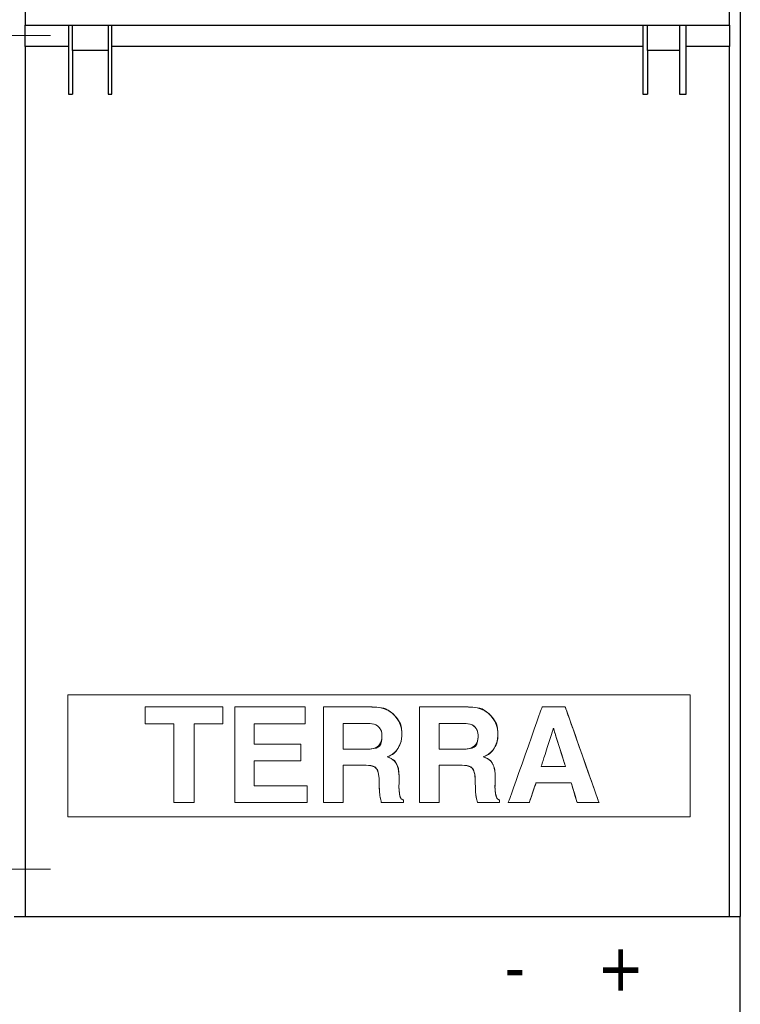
# Model space of a CAD drawing. Header units: millimetres. Extents: x 262469 to 275208, y -32539 to 9411.
# Tile 227 of 256: x 268323 to 268353, y -13816 to -13776. Entities that reach past the tile are written whole.
import ezdxf
from ezdxf.enums import TextEntityAlignment as Align

# ---------------------------------------------------------------- set-up
doc = ezdxf.new("R2010")
doc.units = ezdxf.units.MM
doc.header["$LTSCALE"] = 100
doc.layers.add('$ IE_TELETECHNIKA', color=5, linetype='Continuous', lineweight=30)
doc.styles.add('TAHOMA', font='tahoma.ttf', dxfattribs={"width": 0.85})

msp = doc.modelspace()

# ---------------------------------------------------------------- linework, layer by layer
at = {"layer": '$ IE_TELETECHNIKA', "color": 7, "linetype": 'Continuous'}
for p, q in [((268352.676, -13742.504), (268352.676, -13812.728)), ((268323.709, -13749.526), (268323.709, -13776.655)), ((268352.237, -13776.655), (268352.237, -13749.526)), ((268323.709, -13777.516), (268323.709, -13776.655)), ((268323.709, -13776.655), (268325.464, -13776.655)), ((268325.464, -13776.655), (268325.464, -13777.516)), ((268325.464, -13776.655), (268327.22, -13776.655)), ((268325.625, -13777.668), (268325.625, -13776.655)), ((268327.073, -13776.655), (268327.073, -13777.668)), ((268327.22, -13776.655), (268348.726, -13776.655)), ((268327.22, -13777.516), (268327.22, -13776.655)), ((268348.726, -13776.655), (268348.726, -13777.516)), ((268348.726, -13776.655), (268350.481, -13776.655)), ((268348.922, -13777.668), (268348.922, -13776.655)), ((268350.217, -13776.655), (268350.217, -13777.668)), ((268350.481, -13776.655), (268352.237, -13776.655)), ((268350.481, -13777.516), (268350.481, -13776.655)), ((268352.237, -13776.655), (268352.237, -13777.516)), ((268323.709, -13777.516), (268323.709, -13812.728)), ((268325.464, -13777.516), (268323.709, -13777.516)), ((268325.464, -13777.516), (268325.464, -13779.442)), ((268325.625, -13777.668), (268325.625, -13779.442)), ((268327.073, -13777.668), (268325.625, -13777.668)), ((268327.073, -13777.668), (268327.073, -13779.442)), ((268327.22, -13779.442), (268327.22, -13777.516)), ((268348.726, -13777.516), (268327.22, -13777.516)), ((268348.726, -13777.516), (268348.726, -13779.442)), ((268348.922, -13777.668), (268348.922, -13779.442)), ((268350.217, -13777.668), (268348.922, -13777.668)), ((268350.217, -13777.668), (268350.217, -13779.442)), ((268350.481, -13779.442), (268350.481, -13777.516)), ((268352.237, -13777.516), (268350.481, -13777.516)), ((268352.237, -13812.728), (268352.237, -13777.516)), ((268325.464, -13779.442), (268325.625, -13779.442)), ((268327.073, -13779.442), (268327.22, -13779.442)), ((268348.726, -13779.442), (268348.922, -13779.442)), ((268350.217, -13779.442), (268350.481, -13779.442)), ((268323.27, -13812.728), (268323.709, -13812.728)), ((268323.709, -13812.728), (268352.237, -13812.728)), ((268352.237, -13812.728), (268352.676, -13812.728)), ((268352.676, -13849.595), (268352.676, -13812.728))]:
    msp.add_line(p, q, dxfattribs=at)
at = {"layer": '$ IE_TELETECHNIKA', "color": 7, "linetype": 'Continuous', "lineweight": 0}
for p, q in [((268320.01, -13777.071), (268324.735, -13777.071)), ((268320.01, -13810.821), (268324.735, -13810.821))]:
    msp.add_line(p, q, dxfattribs=at)
msp.add_lwpolyline([(268325.443, -13803.753), (268325.443, -13808.703), (268350.643, -13808.703), (268350.643, -13803.753), (268325.443, -13803.753)], dxfattribs=at)
for points in [[(268329.739, -13808.121), (268329.739, -13808.112), (268329.739, -13808.086), (268329.739, -13808.043), (268329.739, -13807.985), (268329.739, -13807.912), (268329.739, -13807.827), (268329.739, -13807.731), (268329.739, -13807.624), (268329.739, -13807.382), (268329.739, -13807.113), (268329.739, -13806.825), (268329.739, -13806.528), (268329.739, -13806.231), (268329.739, -13805.943), (268329.739, -13805.674), (268329.739, -13805.433), (268329.739, -13805.326), (268329.739, -13805.229), (268329.739, -13805.144), (268329.739, -13805.072), (268329.739, -13805.014), (268329.739, -13804.971), (268329.739, -13804.944), (268329.739, -13804.935), (268329.726, -13804.935), (268329.69, -13804.935), (268329.632, -13804.935), (268329.558, -13804.935), (268329.47, -13804.935), (268329.372, -13804.935), (268329.158, -13804.935), (268328.945, -13804.935), (268328.847, -13804.935), (268328.759, -13804.935), (268328.684, -13804.935), (268328.627, -13804.935), (268328.59, -13804.935), (268328.577, -13804.935), (268328.577, -13804.927), (268328.577, -13804.906), (268328.577, -13804.872), (268328.577, -13804.828), (268328.577, -13804.719), (268328.577, -13804.593), (268328.577, -13804.468), (268328.577, -13804.358), (268328.577, -13804.315), (268328.577, -13804.281), (268328.577, -13804.259), (268328.577, -13804.251), (268328.586, -13804.251), (268328.612, -13804.251), (268328.655, -13804.251), (268328.712, -13804.251), (268328.783, -13804.251), (268328.867, -13804.251), (268328.962, -13804.251), (268329.068, -13804.251), (268329.306, -13804.251), (268329.571, -13804.251), (268329.855, -13804.251), (268330.149, -13804.251), (268330.442, -13804.251), (268330.726, -13804.251), (268330.991, -13804.251), (268331.229, -13804.251), (268331.335, -13804.251), (268331.43, -13804.251), (268331.514, -13804.251), (268331.585, -13804.251), (268331.643, -13804.251), (268331.685, -13804.251), (268331.711, -13804.251), (268331.72, -13804.251), (268331.72, -13804.259), (268331.72, -13804.281), (268331.72, -13804.315), (268331.72, -13804.358), (268331.72, -13804.468), (268331.72, -13804.593), (268331.72, -13804.719), (268331.72, -13804.828), (268331.72, -13804.872), (268331.72, -13804.906), (268331.72, -13804.927), (268331.72, -13804.935), (268331.707, -13804.935), (268331.67, -13804.935), (268331.612, -13804.935), (268331.538, -13804.935), (268331.449, -13804.935), (268331.351, -13804.935), (268331.136, -13804.935), (268330.922, -13804.935), (268330.823, -13804.935), (268330.735, -13804.935), (268330.66, -13804.935), (268330.602, -13804.935), (268330.565, -13804.935), (268330.552, -13804.935), (268330.552, -13804.944), (268330.552, -13804.971), (268330.552, -13805.014), (268330.552, -13805.072), (268330.552, -13805.144), (268330.552, -13805.229), (268330.552, -13805.326), (268330.552, -13805.433), (268330.552, -13805.674), (268330.552, -13805.943), (268330.552, -13806.231), (268330.552, -13806.528), (268330.552, -13806.825), (268330.552, -13807.113), (268330.552, -13807.382), (268330.552, -13807.624), (268330.552, -13807.731), (268330.552, -13807.827), (268330.552, -13807.912), (268330.552, -13807.985), (268330.552, -13808.043), (268330.552, -13808.086), (268330.552, -13808.112), (268330.552, -13808.121), (268330.543, -13808.121), (268330.517, -13808.121), (268330.477, -13808.121), (268330.425, -13808.121), (268330.295, -13808.121), (268330.146, -13808.121), (268329.997, -13808.121), (268329.866, -13808.121), (268329.814, -13808.121), (268329.774, -13808.121), (268329.749, -13808.121)], [(268329.739, -13808.121), (268329.739, -13808.112), (268329.739, -13808.086), (268329.739, -13808.043), (268329.739, -13807.985), (268329.739, -13807.912), (268329.739, -13807.827), (268329.739, -13807.731), (268329.739, -13807.624), (268329.739, -13807.382), (268329.739, -13807.113), (268329.739, -13806.825), (268329.739, -13806.528), (268329.739, -13806.231), (268329.739, -13805.943), (268329.739, -13805.674), (268329.739, -13805.433), (268329.739, -13805.326), (268329.739, -13805.229), (268329.739, -13805.144), (268329.739, -13805.072), (268329.739, -13805.014), (268329.739, -13804.971), (268329.739, -13804.944), (268329.739, -13804.935), (268329.735, -13804.935), (268329.724, -13804.935), (268329.703, -13804.935), (268329.669, -13804.935), (268329.617, -13804.935), (268329.545, -13804.935), (268329.449, -13804.935), (268329.328, -13804.935), (268329.19, -13804.935), (268328.904, -13804.935), (268328.776, -13804.935), (268328.672, -13804.935), (268328.632, -13804.935), (268328.602, -13804.935), (268328.583, -13804.935), (268328.577, -13804.935), (268328.577, -13804.932), (268328.577, -13804.914), (268328.577, -13804.893), (268328.577, -13804.863), (268328.577, -13804.821), (268328.577, -13804.764), (268328.577, -13804.693), (268328.577, -13804.612), (268328.577, -13804.444), (268328.577, -13804.369), (268328.577, -13804.308), (268328.577, -13804.266), (268328.577, -13804.251), (268328.578, -13804.251), (268328.589, -13804.251), (268328.618, -13804.251), (268328.675, -13804.251), (268328.717, -13804.251), (268328.769, -13804.251), (268328.832, -13804.251), (268328.908, -13804.251), (268328.998, -13804.251), (268329.103, -13804.251), (268329.224, -13804.251), (268329.363, -13804.251), (268329.519, -13804.251), (268329.69, -13804.251), (268330.063, -13804.251), (268330.454, -13804.251), (268330.836, -13804.251), (268331.015, -13804.251), (268331.182, -13804.251), (268331.332, -13804.251), (268331.462, -13804.251), (268331.57, -13804.251), (268331.651, -13804.251), (268331.702, -13804.251), (268331.72, -13804.251), (268331.72, -13804.254), (268331.72, -13804.273), (268331.72, -13804.293), (268331.72, -13804.324), (268331.72, -13804.366), (268331.72, -13804.422), (268331.72, -13804.493), (268331.72, -13804.575), (268331.72, -13804.743), (268331.72, -13804.818), (268331.72, -13804.879), (268331.72, -13804.92), (268331.72, -13804.935), (268331.716, -13804.935), (268331.705, -13804.935), (268331.684, -13804.935), (268331.649, -13804.935), (268331.597, -13804.935), (268331.525, -13804.935), (268331.428, -13804.935), (268331.307, -13804.935), (268331.168, -13804.935), (268330.881, -13804.935), (268330.752, -13804.935), (268330.648, -13804.935), (268330.608, -13804.935), (268330.578, -13804.935), (268330.559, -13804.935), (268330.552, -13804.935), (268330.552, -13804.937), (268330.552, -13804.947), (268330.552, -13804.977), (268330.552, -13805.035), (268330.552, -13805.077), (268330.552, -13805.13), (268330.552, -13805.194), (268330.552, -13805.271), (268330.552, -13805.362), (268330.552, -13805.469), (268330.552, -13805.591), (268330.552, -13805.732), (268330.552, -13805.89), (268330.552, -13806.063), (268330.552, -13806.441), (268330.552, -13806.838), (268330.552, -13807.225), (268330.552, -13807.407), (268330.552, -13807.575), (268330.552, -13807.728), (268330.552, -13807.86), (268330.552, -13807.969), (268330.552, -13808.051), (268330.552, -13808.103), (268330.552, -13808.121), (268330.549, -13808.121), (268330.527, -13808.121), (268330.503, -13808.121), (268330.467, -13808.121), (268330.416, -13808.121), (268330.349, -13808.121), (268330.265, -13808.121), (268330.168, -13808.121), (268329.968, -13808.121), (268329.879, -13808.121), (268329.806, -13808.121), (268329.757, -13808.121)], [(268332.199, -13808.121), (268332.199, -13808.115), (268332.199, -13808.097), (268332.199, -13808.067), (268332.199, -13808.026), (268332.199, -13807.974), (268332.199, -13807.913), (268332.199, -13807.764), (268332.199, -13807.583), (268332.199, -13807.375), (268332.199, -13807.145), (268332.199, -13806.897), (268332.199, -13806.368), (268332.199, -13805.826), (268332.199, -13805.562), (268332.199, -13805.309), (268332.199, -13805.072), (268332.199, -13804.856), (268332.199, -13804.666), (268332.199, -13804.505), (268332.199, -13804.438), (268332.199, -13804.38), (268332.199, -13804.332), (268332.199, -13804.295), (268332.199, -13804.269), (268332.199, -13804.254), (268332.207, -13804.251), (268332.249, -13804.251), (268332.322, -13804.251), (268332.423, -13804.251), (268332.548, -13804.251), (268332.695, -13804.251), (268332.86, -13804.251), (268333.038, -13804.251), (268333.227, -13804.251), (268333.623, -13804.251), (268334.019, -13804.251), (268334.208, -13804.251), (268334.386, -13804.251), (268334.551, -13804.251), (268334.697, -13804.251), (268334.823, -13804.251), (268334.924, -13804.251), (268334.997, -13804.251), (268335.038, -13804.251), (268335.047, -13804.252), (268335.047, -13804.259), (268335.047, -13804.296), (268335.047, -13804.358), (268335.047, -13804.438), (268335.047, -13804.529), (268335.047, -13804.719), (268335.047, -13804.803), (268335.047, -13804.872), (268335.047, -13804.918), (268335.047, -13804.935), (268335.034, -13804.935), (268334.996, -13804.935), (268334.936, -13804.935), (268334.857, -13804.935), (268334.761, -13804.935), (268334.65, -13804.935), (268334.528, -13804.935), (268334.396, -13804.935), (268333.827, -13804.935), (268333.552, -13804.935), (268333.427, -13804.935), (268333.312, -13804.935), (268333.211, -13804.935), (268333.125, -13804.935), (268333.059, -13804.935), (268333.014, -13804.935), (268332.992, -13804.935), (268332.991, -13804.937), (268332.991, -13804.949), (268332.991, -13804.97), (268332.991, -13805.036), (268332.991, -13805.126), (268332.991, -13805.347), (268332.991, -13805.568), (268332.991, -13805.658), (268332.991, -13805.723), (268332.991, -13805.744), (268332.991, -13805.756), (268332.992, -13805.759), (268333.012, -13805.759), (268333.053, -13805.759), (268333.114, -13805.759), (268333.193, -13805.759), (268333.286, -13805.759), (268333.391, -13805.759), (268333.507, -13805.759), (268333.759, -13805.759), (268334.282, -13805.759), (268334.516, -13805.759), (268334.617, -13805.759), (268334.705, -13805.759), (268334.778, -13805.759), (268334.833, -13805.759), (268334.868, -13805.759), (268334.88, -13805.759), (268334.88, -13805.775), (268334.88, -13805.821), (268334.88, -13805.889), (268334.88, -13805.973), (268334.88, -13806.161), (268334.88, -13806.251), (268334.88, -13806.331), (268334.88, -13806.392), (268334.88, -13806.429), (268334.874, -13806.437), (268334.847, -13806.437), (268334.799, -13806.437), (268334.732, -13806.437), (268334.648, -13806.437), (268334.551, -13806.437), (268334.442, -13806.437), (268334.198, -13806.437), (268333.935, -13806.437), (268333.673, -13806.437), (268333.429, -13806.437), (268333.32, -13806.437), (268333.222, -13806.437), (268333.139, -13806.437), (268333.072, -13806.437), (268333.023, -13806.437), (268332.996, -13806.437), (268332.991, -13806.437), (268332.991, -13806.448), (268332.991, -13806.47), (268332.991, -13806.502), (268332.991, -13806.593), (268332.991, -13806.71), (268332.991, -13806.844), (268332.991, -13807.121), (268332.991, -13807.245), (268332.991, -13807.346), (268332.991, -13807.384), (268332.991, -13807.413), (268332.991, -13807.432), (268332.991, -13807.438), (268333.004, -13807.438), (268333.043, -13807.438), (268333.106, -13807.438), (268333.188, -13807.438), (268333.288, -13807.438), (268333.404, -13807.438), (268333.531, -13807.438), (268333.668, -13807.438), (268334.261, -13807.438), (268334.547, -13807.438), (268334.678, -13807.438), (268334.798, -13807.438), (268334.903, -13807.438), (268334.992, -13807.438), (268335.061, -13807.438), (268335.109, -13807.438), (268335.131, -13807.438), (268335.133, -13807.44), (268335.133, -13807.467), (268335.133, -13807.522), (268335.133, -13807.596), (268335.133, -13807.78), (268335.133, -13807.963), (268335.133, -13808.038), (268335.133, -13808.092), (268335.133, -13808.12), (268335.131, -13808.121), (268335.1, -13808.121), (268335.035, -13808.121), (268334.94, -13808.121), (268334.819, -13808.121), (268334.674, -13808.121), (268334.511, -13808.121), (268334.331, -13808.121), (268333.94, -13808.121), (268333.529, -13808.121), (268333.127, -13808.121), (268332.94, -13808.121), (268332.765, -13808.121), (268332.607, -13808.121), (268332.47, -13808.121), (268332.357, -13808.121), (268332.272, -13808.121), (268332.218, -13808.121), (268332.204, -13808.121)], [(268332.199, -13808.121), (268332.199, -13808.115), (268332.199, -13808.097), (268332.199, -13808.067), (268332.199, -13808.026), (268332.199, -13807.974), (268332.199, -13807.913), (268332.199, -13807.764), (268332.199, -13807.583), (268332.199, -13807.375), (268332.199, -13807.145), (268332.199, -13806.897), (268332.199, -13806.368), (268332.199, -13805.826), (268332.199, -13805.562), (268332.199, -13805.309), (268332.199, -13805.072), (268332.199, -13804.856), (268332.199, -13804.666), (268332.199, -13804.505), (268332.199, -13804.438), (268332.199, -13804.38), (268332.199, -13804.332), (268332.199, -13804.295), (268332.199, -13804.269), (268332.199, -13804.254), (268332.199, -13804.251), (268332.21, -13804.251), (268332.228, -13804.251), (268332.259, -13804.251), (268332.306, -13804.251), (268332.373, -13804.251), (268332.464, -13804.251), (268332.581, -13804.251), (268332.729, -13804.251), (268332.911, -13804.251), (268333.128, -13804.251), (268333.373, -13804.251), (268333.9, -13804.251), (268334.161, -13804.251), (268334.408, -13804.251), (268334.629, -13804.251), (268334.726, -13804.251), (268334.813, -13804.251), (268334.888, -13804.251), (268334.951, -13804.251), (268334.998, -13804.251), (268335.03, -13804.251), (268335.046, -13804.251), (268335.047, -13804.251), (268335.047, -13804.252), (268335.047, -13804.257), (268335.047, -13804.273), (268335.047, -13804.307), (268335.047, -13804.366), (268335.047, -13804.456), (268335.047, -13804.575), (268335.047, -13804.702), (268335.047, -13804.818), (268335.047, -13804.865), (268335.047, -13804.902), (268335.047, -13804.926), (268335.047, -13804.935), (268335.043, -13804.935), (268335.02, -13804.935), (268334.994, -13804.935), (268334.955, -13804.935), (268334.901, -13804.935), (268334.83, -13804.935), (268334.738, -13804.935), (268334.623, -13804.935), (268334.483, -13804.935), (268334.319, -13804.935), (268334.138, -13804.935), (268333.947, -13804.935), (268333.569, -13804.935), (268333.396, -13804.935), (268333.245, -13804.935), (268333.122, -13804.935), (268333.074, -13804.935), (268333.036, -13804.935), (268333.009, -13804.935), (268332.993, -13804.935), (268332.991, -13804.935), (268332.991, -13804.938), (268332.991, -13804.952), (268332.991, -13804.985), (268332.991, -13805.045), (268332.991, -13805.088), (268332.991, -13805.141), (268332.991, -13805.274), (268332.991, -13805.427), (268332.991, -13805.574), (268332.991, -13805.638), (268332.991, -13805.691), (268332.991, -13805.731), (268332.991, -13805.754), (268332.991, -13805.759), (268333.005, -13805.759), (268333.022, -13805.759), (268333.05, -13805.759), (268333.089, -13805.759), (268333.144, -13805.759), (268333.216, -13805.759), (268333.307, -13805.759), (268333.42, -13805.759), (268333.557, -13805.759), (268333.713, -13805.759), (268333.883, -13805.759), (268334.235, -13805.759), (268334.403, -13805.759), (268334.556, -13805.759), (268334.687, -13805.759), (268334.789, -13805.759), (268334.828, -13805.759), (268334.856, -13805.759), (268334.874, -13805.759), (268334.88, -13805.759), (268334.88, -13805.767), (268334.88, -13805.789), (268334.88, -13805.83), (268334.88, -13805.898), (268334.88, -13805.999), (268334.88, -13806.246), (268334.88, -13806.353), (268334.88, -13806.393), (268334.88, -13806.422), (268334.88, -13806.436), (268334.88, -13806.437), (268334.872, -13806.437), (268334.84, -13806.437), (268334.809, -13806.437), (268334.764, -13806.437), (268334.704, -13806.437), (268334.626, -13806.437), (268334.528, -13806.437), (268334.407, -13806.437), (268334.263, -13806.437), (268334.101, -13806.437), (268333.752, -13806.437), (268333.578, -13806.437), (268333.414, -13806.437), (268333.268, -13806.437), (268333.145, -13806.437), (268333.054, -13806.437), (268333.023, -13806.437), (268333.001, -13806.437), (268332.991, -13806.437), (268332.991, -13806.437), (268332.991, -13806.437), (268332.991, -13806.444), (268332.991, -13806.468), (268332.991, -13806.518), (268332.991, -13806.556), (268332.991, -13806.604), (268332.991, -13806.664), (268332.991, -13806.737), (268332.991, -13806.91), (268332.991, -13807.096), (268332.991, -13807.266), (268332.991, -13807.336), (268332.991, -13807.39), (268332.991, -13807.425), (268332.991, -13807.438), (268332.994, -13807.438), (268333.019, -13807.438), (268333.046, -13807.438), (268333.086, -13807.438), (268333.142, -13807.438), (268333.216, -13807.438), (268333.312, -13807.438), (268333.432, -13807.438), (268333.578, -13807.438), (268333.749, -13807.438), (268333.938, -13807.438), (268334.136, -13807.438), (268334.53, -13807.438), (268334.71, -13807.438), (268334.868, -13807.438), (268334.996, -13807.438), (268335.046, -13807.438), (268335.086, -13807.438), (268335.114, -13807.438), (268335.13, -13807.438), (268335.133, -13807.438), (268335.133, -13807.441), (268335.133, -13807.452), (268335.133, -13807.48), (268335.133, -13807.53), (268335.133, -13807.609), (268335.133, -13807.72), (268335.133, -13807.846), (268335.133, -13807.968), (268335.133, -13808.065), (268335.133, -13808.098), (268335.133, -13808.118), (268335.131, -13808.121), (268335.11, -13808.121), (268335.084, -13808.121), (268335.041, -13808.121), (268334.979, -13808.121), (268334.894, -13808.121), (268334.783, -13808.121), (268334.641, -13808.121), (268334.466, -13808.121), (268334.364, -13808.121), (268334.254, -13808.121), (268334.01, -13808.121), (268333.746, -13808.121), (268333.2, -13808.121), (268332.94, -13808.121), (268332.702, -13808.121), (268332.595, -13808.121), (268332.498, -13808.121), (268332.413, -13808.121), (268332.339, -13808.121), (268332.28, -13808.121), (268332.236, -13808.121), (268332.209, -13808.121)], [(268335.795, -13808.121), (268335.795, -13808.116), (268335.795, -13808.099), (268335.795, -13808.071), (268335.795, -13808.033), (268335.795, -13807.986), (268335.795, -13807.93), (268335.795, -13807.792), (268335.795, -13807.623), (268335.795, -13807.43), (268335.795, -13807.214), (268335.795, -13806.981), (268335.795, -13806.48), (268335.795, -13805.96), (268335.795, -13805.455), (268335.795, -13805.218), (268335.795, -13804.998), (268335.795, -13804.798), (268335.795, -13804.623), (268335.795, -13804.476), (268335.795, -13804.363), (268335.795, -13804.32), (268335.795, -13804.287), (268335.795, -13804.265), (268335.795, -13804.253), (268335.801, -13804.251), (268335.829, -13804.251), (268335.877, -13804.251), (268335.942, -13804.251), (268336.024, -13804.251), (268336.119, -13804.251), (268336.226, -13804.251), (268336.342, -13804.251), (268336.594, -13804.251), (268337.116, -13804.251), (268337.352, -13804.251), (268337.457, -13804.251), (268337.549, -13804.251), (268337.627, -13804.251), (268337.689, -13804.251), (268337.733, -13804.251), (268337.756, -13804.251), (268337.759, -13804.251), (268337.784, -13804.252), (268337.836, -13804.253), (268337.936, -13804.259), (268338.122, -13804.288), (268338.29, -13804.337), (268338.44, -13804.406), (268338.572, -13804.497), (268338.686, -13804.607), (268338.78, -13804.728), (268338.856, -13804.858), (268338.913, -13804.995), (268338.95, -13805.14), (268338.969, -13805.292), (268338.97, -13805.332), (268338.97, -13805.361), (268338.968, -13805.419), (268338.956, -13805.531), (268338.934, -13805.638), (268338.902, -13805.739), (268338.861, -13805.836), (268338.81, -13805.927), (268338.75, -13806.011), (268338.68, -13806.086), (268338.601, -13806.151), (268338.512, -13806.207), (268338.414, -13806.254), (268338.388, -13806.264), (268338.375, -13806.269), (268338.385, -13806.274), (268338.436, -13806.292), (268338.53, -13806.335), (268338.609, -13806.385), (268338.676, -13806.442), (268338.728, -13806.506), (268338.767, -13806.577), (268338.797, -13806.657), (268338.821, -13806.745), (268338.839, -13806.843), (268338.851, -13806.95), (268338.857, -13807.067), (268338.857, -13807.128), (268338.857, -13807.134), (268338.857, -13807.159), (268338.857, -13807.241), (268338.857, -13807.276), (268338.857, -13807.292), (268338.856, -13807.365), (268338.852, -13807.428), (268338.849, -13807.454), (268338.847, -13807.467), (268338.847, -13807.479), (268338.848, -13807.503), (268338.853, -13807.59), (268338.86, -13807.668), (268338.868, -13807.738), (268338.878, -13807.799), (268338.904, -13807.894), (268338.946, -13807.962), (268339.006, -13808.004), (268339.024, -13808.011), (268339.035, -13808.014), (268339.035, -13808.027), (268339.035, -13808.08), (268339.035, -13808.106), (268339.035, -13808.12), (268339.033, -13808.121), (268339.022, -13808.121), (268339.001, -13808.121), (268338.936, -13808.121), (268338.846, -13808.121), (268338.738, -13808.121), (268338.62, -13808.121), (268338.386, -13808.121), (268338.285, -13808.121), (268338.206, -13808.121), (268338.156, -13808.121), (268338.144, -13808.121), (268338.14, -13808.117), (268338.113, -13808.013), (268338.093, -13807.919), (268338.079, -13807.833), (268338.063, -13807.671), (268338.056, -13807.502), (268338.051, -13807.305), (268338.048, -13807.222), (268338.045, -13807.157), (268338.044, -13807.145), (268338.043, -13807.119), (268338.039, -13807.07), (268338.028, -13806.98), (268338.01, -13806.9), (268337.987, -13806.831), (268337.957, -13806.772), (268337.921, -13806.724), (268337.871, -13806.685), (268337.802, -13806.654), (268337.716, -13806.631), (268337.611, -13806.616), (268337.488, -13806.609), (268337.455, -13806.609), (268337.444, -13806.609), (268337.41, -13806.609), (268337.345, -13806.609), (268337.256, -13806.609), (268337.037, -13806.609), (268336.812, -13806.609), (268336.717, -13806.609), (268336.643, -13806.609), (268336.597, -13806.609), (268336.586, -13806.611), (268336.586, -13806.629), (268336.586, -13806.663), (268336.586, -13806.711), (268336.586, -13806.771), (268336.586, -13806.842), (268336.586, -13806.922), (268336.586, -13807.104), (268336.586, -13807.506), (268336.586, -13807.7), (268336.586, -13807.872), (268336.586, -13807.945), (268336.586, -13808.008), (268336.586, -13808.058), (268336.586, -13808.095), (268336.586, -13808.117), (268336.586, -13808.121), (268336.563, -13808.121), (268336.51, -13808.121), (268336.433, -13808.121), (268336.34, -13808.121), (268336.237, -13808.121), (268336.028, -13808.121), (268335.936, -13808.121), (268335.862, -13808.121), (268335.813, -13808.121)], [(268335.795, -13808.121), (268335.795, -13808.116), (268335.795, -13808.099), (268335.795, -13808.071), (268335.795, -13808.033), (268335.795, -13807.986), (268335.795, -13807.93), (268335.795, -13807.792), (268335.795, -13807.623), (268335.795, -13807.43), (268335.795, -13807.214), (268335.795, -13806.981), (268335.795, -13806.48), (268335.795, -13805.96), (268335.795, -13805.455), (268335.795, -13805.218), (268335.795, -13804.998), (268335.795, -13804.798), (268335.795, -13804.623), (268335.795, -13804.476), (268335.795, -13804.363), (268335.795, -13804.32), (268335.795, -13804.287), (268335.795, -13804.265), (268335.795, -13804.253), (268335.797, -13804.251), (268335.813, -13804.251), (268335.833, -13804.251), (268335.862, -13804.251), (268335.904, -13804.251), (268335.96, -13804.251), (268336.033, -13804.251), (268336.124, -13804.251), (268336.236, -13804.251), (268336.371, -13804.251), (268336.525, -13804.251), (268336.693, -13804.251), (268337.044, -13804.251), (268337.214, -13804.251), (268337.372, -13804.251), (268337.511, -13804.251), (268337.625, -13804.251), (268337.708, -13804.251), (268337.736, -13804.251), (268337.753, -13804.251), (268337.769, -13804.252), (268337.81, -13804.252), (268337.875, -13804.255), (268337.958, -13804.26), (268338.143, -13804.281), (268338.234, -13804.3), (268338.323, -13804.33), (268338.414, -13804.375), (268338.509, -13804.44), (268338.611, -13804.529), (268338.637, -13804.556), (268338.651, -13804.57), (268338.653, -13804.572), (268338.656, -13804.575), (268338.675, -13804.596), (268338.707, -13804.632), (268338.747, -13804.68), (268338.791, -13804.736), (268338.874, -13804.863), (268338.907, -13804.936), (268338.934, -13805.022), (268338.955, -13805.126), (268338.967, -13805.255), (268338.97, -13805.33), (268338.97, -13805.336), (268338.97, -13805.354), (268338.969, -13805.388), (268338.967, -13805.433), (268338.958, -13805.541), (268338.938, -13805.653), (268338.919, -13805.713), (268338.891, -13805.78), (268338.852, -13805.856), (268338.828, -13805.898), (268338.821, -13805.91), (268338.82, -13805.912), (268338.819, -13805.913), (268338.811, -13805.925), (268338.796, -13805.949), (268338.746, -13806.019), (268338.68, -13806.096), (268338.64, -13806.133), (268338.591, -13806.168), (268338.528, -13806.204), (268338.449, -13806.24), (268338.402, -13806.259), (268338.376, -13806.269), (268338.373, -13806.27), (268338.386, -13806.274), (268338.413, -13806.284), (268338.451, -13806.298), (268338.541, -13806.336), (268338.626, -13806.385), (268338.665, -13806.418), (268338.701, -13806.459), (268338.766, -13806.574), (268338.769, -13806.581), (268338.777, -13806.6), (268338.8, -13806.663), (268338.826, -13806.747), (268338.836, -13806.796), (268338.845, -13806.853), (268338.852, -13806.925), (268338.856, -13807.014), (268338.857, -13807.126), (268338.857, -13807.131), (268338.857, -13807.137), (268338.857, -13807.16), (268338.857, -13807.207), (268338.857, -13807.263), (268338.857, -13807.283), (268338.857, -13807.292), (268338.857, -13807.303), (268338.857, -13807.332), (268338.847, -13807.474), (268338.848, -13807.492), (268338.849, -13807.521), (268338.853, -13807.598), (268338.87, -13807.758), (268338.887, -13807.841), (268338.892, -13807.86), (268338.893, -13807.862), (268338.895, -13807.869), (268338.905, -13807.899), (268338.922, -13807.936), (268338.945, -13807.97), (268338.985, -13807.997), (268339.015, -13808.008), (268339.033, -13808.013), (268339.035, -13808.014), (268339.035, -13808.016), (268339.035, -13808.027), (268339.035, -13808.055), (268339.035, -13808.093), (268339.035, -13808.119), (268339.032, -13808.121), (268339.019, -13808.121), (268338.988, -13808.121), (268338.932, -13808.121), (268338.891, -13808.121), (268338.842, -13808.121), (268338.782, -13808.121), (268338.712, -13808.121), (268338.557, -13808.121), (268338.399, -13808.121), (268338.262, -13808.121), (268338.209, -13808.121), (268338.169, -13808.121), (268338.146, -13808.121), (268338.142, -13808.121), (268338.136, -13808.102), (268338.124, -13808.059), (268338.099, -13807.956), (268338.088, -13807.892), (268338.082, -13807.855), (268338.082, -13807.851), (268338.079, -13807.827), (268338.074, -13807.789), (268338.065, -13807.699), (268338.061, -13807.632), (268338.06, -13807.617), (268338.059, -13807.586), (268338.057, -13807.545), (268338.056, -13807.497), (268338.054, -13807.43), (268338.053, -13807.384), (268338.053, -13807.373), (268338.053, -13807.373), (268338.053, -13807.371), (268338.052, -13807.344), (268338.045, -13807.162), (268338.044, -13807.13), (268338.039, -13807.059), (268338.029, -13806.969), (268338.012, -13806.883), (268337.976, -13806.8), (268337.948, -13806.757), (268337.932, -13806.735), (268337.931, -13806.734), (268337.912, -13806.714), (268337.87, -13806.68), (268337.808, -13806.646), (268337.764, -13806.633), (268337.706, -13806.622), (268337.628, -13806.614), (268337.525, -13806.61), (268337.462, -13806.609), (268337.447, -13806.609), (268337.447, -13806.609), (268337.447, -13806.609), (268337.444, -13806.609), (268337.43, -13806.609), (268337.398, -13806.609), (268337.341, -13806.609), (268337.301, -13806.609), (268337.251, -13806.609), (268337.124, -13806.609), (268336.973, -13806.609), (268336.822, -13806.609), (268336.692, -13806.609), (268336.643, -13806.609), (268336.607, -13806.609), (268336.588, -13806.609), (268336.586, -13806.609), (268336.586, -13806.613), (268336.586, -13806.634), (268336.586, -13806.655), (268336.586, -13806.685), (268336.586, -13806.726), (268336.586, -13806.779), (268336.586, -13806.846), (268336.586, -13806.928), (268336.586, -13807.028), (268336.586, -13807.144), (268336.586, -13807.406), (268336.586, -13807.674), (268336.586, -13807.798), (268336.586, -13807.908), (268336.586, -13808.001), (268336.586, -13808.07), (268336.586, -13808.112), (268336.586, -13808.121), (268336.584, -13808.121), (268336.575, -13808.121), (268336.551, -13808.121), (268336.505, -13808.121), (268336.431, -13808.121), (268336.322, -13808.121), (268336.188, -13808.121), (268336.047, -13808.121), (268335.921, -13808.121), (268335.869, -13808.121), (268335.83, -13808.121), (268335.804, -13808.121)], [(268339.686, -13808.121), (268339.686, -13808.116), (268339.686, -13808.099), (268339.686, -13808.071), (268339.686, -13808.033), (268339.686, -13807.986), (268339.686, -13807.93), (268339.686, -13807.792), (268339.686, -13807.623), (268339.686, -13807.43), (268339.686, -13807.214), (268339.686, -13806.981), (268339.686, -13806.48), (268339.686, -13805.96), (268339.686, -13805.455), (268339.686, -13805.218), (268339.686, -13804.998), (268339.686, -13804.798), (268339.686, -13804.623), (268339.686, -13804.476), (268339.686, -13804.363), (268339.686, -13804.32), (268339.686, -13804.287), (268339.686, -13804.265), (268339.686, -13804.253), (268339.693, -13804.251), (268339.72, -13804.251), (268339.768, -13804.251), (268339.834, -13804.251), (268339.916, -13804.251), (268340.011, -13804.251), (268340.117, -13804.251), (268340.234, -13804.251), (268340.485, -13804.251), (268341.008, -13804.251), (268341.244, -13804.251), (268341.348, -13804.251), (268341.441, -13804.251), (268341.519, -13804.251), (268341.581, -13804.251), (268341.625, -13804.251), (268341.648, -13804.251), (268341.651, -13804.251), (268341.676, -13804.252), (268341.728, -13804.253), (268341.827, -13804.259), (268342.014, -13804.288), (268342.182, -13804.337), (268342.331, -13804.406), (268342.463, -13804.497), (268342.577, -13804.607), (268342.672, -13804.728), (268342.748, -13804.858), (268342.804, -13804.995), (268342.842, -13805.14), (268342.86, -13805.292), (268342.862, -13805.332), (268342.862, -13805.361), (268342.859, -13805.419), (268342.847, -13805.531), (268342.825, -13805.638), (268342.794, -13805.739), (268342.753, -13805.836), (268342.702, -13805.927), (268342.641, -13806.011), (268342.571, -13806.086), (268342.492, -13806.151), (268342.403, -13806.207), (268342.305, -13806.254), (268342.279, -13806.264), (268342.266, -13806.269), (268342.276, -13806.274), (268342.328, -13806.292), (268342.421, -13806.335), (268342.501, -13806.385), (268342.567, -13806.442), (268342.62, -13806.506), (268342.659, -13806.577), (268342.689, -13806.657), (268342.712, -13806.745), (268342.73, -13806.843), (268342.742, -13806.95), (268342.748, -13807.067), (268342.749, -13807.128), (268342.749, -13807.134), (268342.749, -13807.159), (268342.749, -13807.241), (268342.749, -13807.276), (268342.749, -13807.292), (268342.748, -13807.365), (268342.744, -13807.428), (268342.741, -13807.454), (268342.739, -13807.467), (268342.739, -13807.479), (268342.74, -13807.503), (268342.745, -13807.59), (268342.752, -13807.668), (268342.76, -13807.738), (268342.77, -13807.799), (268342.795, -13807.894), (268342.837, -13807.962), (268342.898, -13808.004), (268342.916, -13808.011), (268342.927, -13808.014), (268342.927, -13808.027), (268342.927, -13808.08), (268342.927, -13808.106), (268342.927, -13808.12), (268342.925, -13808.121), (268342.913, -13808.121), (268342.893, -13808.121), (268342.828, -13808.121), (268342.737, -13808.121), (268342.629, -13808.121), (268342.511, -13808.121), (268342.277, -13808.121), (268342.177, -13808.121), (268342.097, -13808.121), (268342.047, -13808.121), (268342.035, -13808.121), (268342.032, -13808.117), (268342.005, -13808.013), (268341.984, -13807.919), (268341.971, -13807.833), (268341.955, -13807.671), (268341.947, -13807.502), (268341.943, -13807.305), (268341.94, -13807.222), (268341.937, -13807.157), (268341.936, -13807.145), (268341.935, -13807.119), (268341.931, -13807.07), (268341.919, -13806.98), (268341.902, -13806.9), (268341.878, -13806.831), (268341.849, -13806.772), (268341.813, -13806.724), (268341.762, -13806.685), (268341.694, -13806.654), (268341.607, -13806.631), (268341.502, -13806.616), (268341.38, -13806.609), (268341.346, -13806.609), (268341.336, -13806.609), (268341.302, -13806.609), (268341.237, -13806.609), (268341.148, -13806.609), (268340.928, -13806.609), (268340.704, -13806.609), (268340.608, -13806.609), (268340.534, -13806.609), (268340.488, -13806.609), (268340.478, -13806.611), (268340.478, -13806.629), (268340.478, -13806.663), (268340.478, -13806.711), (268340.478, -13806.771), (268340.478, -13806.842), (268340.478, -13806.922), (268340.478, -13807.104), (268340.478, -13807.506), (268340.478, -13807.7), (268340.478, -13807.872), (268340.478, -13807.945), (268340.478, -13808.008), (268340.478, -13808.058), (268340.478, -13808.095), (268340.478, -13808.117), (268340.477, -13808.121), (268340.455, -13808.121), (268340.402, -13808.121), (268340.325, -13808.121), (268340.232, -13808.121), (268340.128, -13808.121), (268339.919, -13808.121), (268339.828, -13808.121), (268339.754, -13808.121), (268339.704, -13808.121)], [(268339.686, -13808.121), (268339.686, -13808.116), (268339.686, -13808.099), (268339.686, -13808.071), (268339.686, -13808.033), (268339.686, -13807.986), (268339.686, -13807.93), (268339.686, -13807.792), (268339.686, -13807.623), (268339.686, -13807.43), (268339.686, -13807.214), (268339.686, -13806.981), (268339.686, -13806.48), (268339.686, -13805.96), (268339.686, -13805.455), (268339.686, -13805.218), (268339.686, -13804.998), (268339.686, -13804.798), (268339.686, -13804.623), (268339.686, -13804.476), (268339.686, -13804.363), (268339.686, -13804.32), (268339.686, -13804.287), (268339.686, -13804.265), (268339.686, -13804.253), (268339.688, -13804.251), (268339.705, -13804.251), (268339.724, -13804.251), (268339.754, -13804.251), (268339.795, -13804.251), (268339.851, -13804.251), (268339.924, -13804.251), (268340.015, -13804.251), (268340.127, -13804.251), (268340.262, -13804.251), (268340.417, -13804.251), (268340.585, -13804.251), (268340.936, -13804.251), (268341.106, -13804.251), (268341.263, -13804.251), (268341.403, -13804.251), (268341.517, -13804.251), (268341.6, -13804.251), (268341.627, -13804.251), (268341.645, -13804.251), (268341.661, -13804.252), (268341.702, -13804.252), (268341.767, -13804.255), (268341.849, -13804.26), (268342.035, -13804.281), (268342.125, -13804.3), (268342.215, -13804.33), (268342.305, -13804.375), (268342.4, -13804.44), (268342.502, -13804.529), (268342.529, -13804.556), (268342.543, -13804.57), (268342.545, -13804.572), (268342.548, -13804.575), (268342.567, -13804.596), (268342.599, -13804.632), (268342.639, -13804.68), (268342.683, -13804.736), (268342.765, -13804.863), (268342.799, -13804.936), (268342.826, -13805.022), (268342.846, -13805.126), (268342.859, -13805.255), (268342.862, -13805.33), (268342.862, -13805.336), (268342.862, -13805.354), (268342.861, -13805.388), (268342.859, -13805.433), (268342.85, -13805.541), (268342.829, -13805.653), (268342.81, -13805.713), (268342.782, -13805.78), (268342.744, -13805.856), (268342.719, -13805.898), (268342.713, -13805.91), (268342.711, -13805.912), (268342.711, -13805.913), (268342.703, -13805.925), (268342.687, -13805.949), (268342.637, -13806.019), (268342.571, -13806.096), (268342.531, -13806.133), (268342.482, -13806.168), (268342.42, -13806.204), (268342.341, -13806.24), (268342.294, -13806.259), (268342.268, -13806.269), (268342.265, -13806.27), (268342.278, -13806.274), (268342.305, -13806.284), (268342.342, -13806.298), (268342.432, -13806.336), (268342.518, -13806.385), (268342.556, -13806.418), (268342.592, -13806.459), (268342.657, -13806.574), (268342.661, -13806.581), (268342.668, -13806.6), (268342.692, -13806.663), (268342.717, -13806.747), (268342.728, -13806.796), (268342.737, -13806.853), (268342.743, -13806.925), (268342.747, -13807.014), (268342.749, -13807.126), (268342.749, -13807.131), (268342.749, -13807.137), (268342.749, -13807.16), (268342.749, -13807.207), (268342.749, -13807.263), (268342.749, -13807.283), (268342.749, -13807.292), (268342.749, -13807.303), (268342.749, -13807.332), (268342.738, -13807.474), (268342.739, -13807.492), (268342.741, -13807.521), (268342.745, -13807.598), (268342.761, -13807.758), (268342.779, -13807.841), (268342.784, -13807.86), (268342.784, -13807.862), (268342.787, -13807.869), (268342.797, -13807.899), (268342.813, -13807.936), (268342.837, -13807.97), (268342.876, -13807.997), (268342.906, -13808.008), (268342.924, -13808.013), (268342.927, -13808.014), (268342.927, -13808.016), (268342.927, -13808.027), (268342.927, -13808.055), (268342.927, -13808.093), (268342.927, -13808.119), (268342.924, -13808.121), (268342.911, -13808.121), (268342.88, -13808.121), (268342.823, -13808.121), (268342.783, -13808.121), (268342.733, -13808.121), (268342.673, -13808.121), (268342.604, -13808.121), (268342.449, -13808.121), (268342.291, -13808.121), (268342.154, -13808.121), (268342.1, -13808.121), (268342.06, -13808.121), (268342.038, -13808.121), (268342.033, -13808.121), (268342.027, -13808.102), (268342.016, -13808.059), (268341.991, -13807.956), (268341.979, -13807.892), (268341.974, -13807.855), (268341.973, -13807.851), (268341.97, -13807.827), (268341.965, -13807.789), (268341.956, -13807.699), (268341.953, -13807.632), (268341.952, -13807.617), (268341.95, -13807.586), (268341.949, -13807.545), (268341.947, -13807.497), (268341.945, -13807.43), (268341.944, -13807.384), (268341.944, -13807.373), (268341.944, -13807.373), (268341.944, -13807.371), (268341.944, -13807.344), (268341.937, -13807.162), (268341.935, -13807.13), (268341.93, -13807.059), (268341.921, -13806.969), (268341.903, -13806.883), (268341.868, -13806.8), (268341.84, -13806.757), (268341.823, -13806.735), (268341.822, -13806.734), (268341.803, -13806.714), (268341.761, -13806.68), (268341.699, -13806.646), (268341.656, -13806.633), (268341.598, -13806.622), (268341.52, -13806.614), (268341.416, -13806.61), (268341.353, -13806.609), (268341.339, -13806.609), (268341.339, -13806.609), (268341.339, -13806.609), (268341.335, -13806.609), (268341.322, -13806.609), (268341.29, -13806.609), (268341.233, -13806.609), (268341.193, -13806.609), (268341.143, -13806.609), (268341.015, -13806.609), (268340.865, -13806.609), (268340.713, -13806.609), (268340.584, -13806.609), (268340.534, -13806.609), (268340.499, -13806.609), (268340.48, -13806.609), (268340.478, -13806.609), (268340.478, -13806.613), (268340.478, -13806.634), (268340.478, -13806.655), (268340.478, -13806.685), (268340.478, -13806.726), (268340.478, -13806.779), (268340.478, -13806.846), (268340.478, -13806.928), (268340.478, -13807.028), (268340.478, -13807.144), (268340.478, -13807.406), (268340.478, -13807.674), (268340.478, -13807.798), (268340.478, -13807.908), (268340.478, -13808.001), (268340.478, -13808.07), (268340.478, -13808.112), (268340.478, -13808.121), (268340.476, -13808.121), (268340.466, -13808.121), (268340.442, -13808.121), (268340.397, -13808.121), (268340.323, -13808.121), (268340.214, -13808.121), (268340.079, -13808.121), (268339.938, -13808.121), (268339.812, -13808.121), (268339.761, -13808.121), (268339.721, -13808.121), (268339.695, -13808.121)], [(268343.276, -13808.121), (268343.28, -13808.11), (268343.292, -13808.078), (268343.31, -13808.026), (268343.335, -13807.955), (268343.366, -13807.868), (268343.403, -13807.764), (268343.445, -13807.647), (268343.491, -13807.517), (268343.541, -13807.375), (268343.595, -13807.224), (268343.711, -13806.897), (268343.835, -13806.547), (268343.963, -13806.186), (268344.091, -13805.826), (268344.215, -13805.476), (268344.331, -13805.149), (268344.384, -13804.998), (268344.435, -13804.856), (268344.481, -13804.726), (268344.522, -13804.609), (268344.559, -13804.505), (268344.59, -13804.418), (268344.615, -13804.347), (268344.634, -13804.295), (268344.645, -13804.263), (268344.649, -13804.251), (268344.659, -13804.251), (268344.689, -13804.251), (268344.735, -13804.251), (268344.795, -13804.251), (268344.945, -13804.251), (268345.117, -13804.251), (268345.289, -13804.251), (268345.439, -13804.251), (268345.499, -13804.251), (268345.545, -13804.251), (268345.575, -13804.251), (268345.586, -13804.251), (268345.589, -13804.263), (268345.601, -13804.295), (268345.619, -13804.347), (268345.644, -13804.418), (268345.675, -13804.505), (268345.712, -13804.609), (268345.753, -13804.726), (268345.799, -13804.856), (268345.849, -13804.998), (268345.903, -13805.149), (268346.018, -13805.476), (268346.142, -13805.826), (268346.269, -13806.186), (268346.397, -13806.547), (268346.52, -13806.897), (268346.636, -13807.224), (268346.689, -13807.375), (268346.739, -13807.517), (268346.785, -13807.647), (268346.827, -13807.764), (268346.863, -13807.868), (268346.894, -13807.955), (268346.919, -13808.026), (268346.937, -13808.078), (268346.949, -13808.11), (268346.953, -13808.121), (268346.943, -13808.121), (268346.915, -13808.121), (268346.871, -13808.121), (268346.815, -13808.121), (268346.673, -13808.121), (268346.511, -13808.121), (268346.349, -13808.121), (268346.208, -13808.121), (268346.151, -13808.121), (268346.108, -13808.121), (268346.08, -13808.121), (268346.07, -13808.121), (268346.067, -13808.113), (268346.06, -13808.087), (268346.048, -13808.048), (268346.032, -13807.997), (268345.993, -13807.869), (268345.949, -13807.723), (268345.904, -13807.577), (268345.866, -13807.449), (268345.85, -13807.398), (268345.838, -13807.359), (268345.83, -13807.334), (268345.828, -13807.325), (268345.812, -13807.325), (268345.766, -13807.325), (268345.696, -13807.325), (268345.605, -13807.325), (268345.497, -13807.325), (268345.376, -13807.325), (268345.115, -13807.325), (268344.853, -13807.325), (268344.732, -13807.325), (268344.624, -13807.325), (268344.533, -13807.325), (268344.463, -13807.325), (268344.417, -13807.325), (268344.401, -13807.325), (268344.398, -13807.334), (268344.39, -13807.359), (268344.376, -13807.398), (268344.358, -13807.449), (268344.315, -13807.577), (268344.264, -13807.723), (268344.214, -13807.869), (268344.17, -13807.997), (268344.152, -13808.048), (268344.139, -13808.087), (268344.13, -13808.113), (268344.127, -13808.121), (268344.117, -13808.121), (268344.09, -13808.121), (268344.048, -13808.121), (268343.994, -13808.121), (268343.858, -13808.121), (268343.702, -13808.121), (268343.546, -13808.121), (268343.409, -13808.121), (268343.355, -13808.121), (268343.313, -13808.121), (268343.286, -13808.121)], [(268343.276, -13808.121), (268343.28, -13808.11), (268343.292, -13808.078), (268343.31, -13808.026), (268343.335, -13807.955), (268343.366, -13807.868), (268343.403, -13807.764), (268343.445, -13807.647), (268343.491, -13807.517), (268343.541, -13807.375), (268343.595, -13807.224), (268343.711, -13806.897), (268343.835, -13806.547), (268343.963, -13806.186), (268344.091, -13805.826), (268344.215, -13805.476), (268344.331, -13805.149), (268344.384, -13804.998), (268344.435, -13804.856), (268344.481, -13804.726), (268344.522, -13804.609), (268344.559, -13804.505), (268344.59, -13804.418), (268344.615, -13804.347), (268344.634, -13804.295), (268344.645, -13804.263), (268344.649, -13804.251), (268344.653, -13804.251), (268344.678, -13804.251), (268344.706, -13804.251), (268344.748, -13804.251), (268344.806, -13804.251), (268344.883, -13804.251), (268344.981, -13804.251), (268345.092, -13804.251), (268345.322, -13804.251), (268345.425, -13804.251), (268345.509, -13804.251), (268345.565, -13804.251), (268345.58, -13804.251), (268345.586, -13804.251), (268345.586, -13804.253), (268345.591, -13804.267), (268345.604, -13804.302), (268345.614, -13804.332), (268345.628, -13804.372), (268345.646, -13804.424), (268345.669, -13804.488), (268345.697, -13804.566), (268345.73, -13804.66), (268345.769, -13804.77), (268345.814, -13804.9), (268345.867, -13805.049), (268345.927, -13805.219), (268345.995, -13805.411), (268346.069, -13805.621), (268346.149, -13805.846), (268346.232, -13806.081), (268346.402, -13806.563), (268346.568, -13807.033), (268346.646, -13807.253), (268346.718, -13807.458), (268346.784, -13807.643), (268346.841, -13807.804), (268346.887, -13807.937), (268346.907, -13807.991), (268346.923, -13808.036), (268346.935, -13808.073), (268346.945, -13808.099), (268346.951, -13808.116), (268346.953, -13808.121), (268346.949, -13808.121), (268346.925, -13808.121), (268346.899, -13808.121), (268346.86, -13808.121), (268346.805, -13808.121), (268346.732, -13808.121), (268346.64, -13808.121), (268346.535, -13808.121), (268346.318, -13808.121), (268346.221, -13808.121), (268346.142, -13808.121), (268346.089, -13808.121), (268346.075, -13808.121), (268346.07, -13808.121), (268346.069, -13808.118), (268346.062, -13808.097), (268346.055, -13808.073), (268346.044, -13808.037), (268346.029, -13807.988), (268346.009, -13807.922), (268345.984, -13807.839), (268345.955, -13807.745), (268345.896, -13807.549), (268345.869, -13807.461), (268345.848, -13807.39), (268345.833, -13807.342), (268345.828, -13807.325), (268345.822, -13807.325), (268345.809, -13807.325), (268345.783, -13807.325), (268345.741, -13807.325), (268345.677, -13807.325), (268345.589, -13807.325), (268345.471, -13807.325), (268345.323, -13807.325), (268345.154, -13807.325), (268344.803, -13807.325), (268344.646, -13807.325), (268344.518, -13807.325), (268344.47, -13807.325), (268344.433, -13807.325), (268344.409, -13807.325), (268344.401, -13807.325), (268344.4, -13807.328), (268344.393, -13807.35), (268344.385, -13807.373), (268344.372, -13807.409), (268344.355, -13807.458), (268344.333, -13807.524), (268344.304, -13807.607), (268344.272, -13807.701), (268344.204, -13807.897), (268344.174, -13807.985), (268344.149, -13808.056), (268344.133, -13808.104), (268344.127, -13808.121), (268344.124, -13808.121), (268344.1, -13808.121), (268344.075, -13808.121), (268344.037, -13808.121), (268343.984, -13808.121), (268343.914, -13808.121), (268343.826, -13808.121), (268343.725, -13808.121), (268343.516, -13808.121), (268343.422, -13808.121), (268343.346, -13808.121), (268343.295, -13808.121), (268343.281, -13808.121)], [(268336.586, -13805.958), (268336.592, -13805.958), (268336.611, -13805.958), (268336.64, -13805.958), (268336.679, -13805.958), (268336.78, -13805.958), (268336.904, -13805.958), (268337.183, -13805.958), (268337.318, -13805.958), (268337.435, -13805.958), (268337.526, -13805.958), (268337.559, -13805.958), (268337.581, -13805.958), (268337.592, -13805.958), (268337.592, -13805.958), (268337.601, -13805.958), (268337.628, -13805.957), (268337.726, -13805.949), (268337.815, -13805.932), (268337.893, -13805.905), (268337.962, -13805.869), (268338.02, -13805.823), (268338.069, -13805.768), (268338.107, -13805.703), (268338.136, -13805.629), (268338.154, -13805.546), (268338.163, -13805.453), (268338.163, -13805.428), (268338.163, -13805.413), (268338.163, -13805.393), (268338.155, -13805.317), (268338.139, -13805.245), (268338.115, -13805.18), (268338.081, -13805.119), (268338.039, -13805.064), (268337.987, -13805.017), (268337.921, -13804.979), (268337.844, -13804.951), (268337.754, -13804.933), (268337.651, -13804.925), (268337.623, -13804.924), (268337.614, -13804.924), (268337.611, -13804.924), (268337.596, -13804.924), (268337.57, -13804.924), (268337.488, -13804.924), (268337.376, -13804.924), (268337.243, -13804.924), (268337.1, -13804.924), (268336.957, -13804.924), (268336.824, -13804.924), (268336.712, -13804.924), (268336.63, -13804.924), (268336.604, -13804.924), (268336.589, -13804.924), (268336.586, -13804.925), (268336.586, -13804.936), (268336.586, -13804.959), (268336.586, -13804.992), (268336.586, -13805.086), (268336.586, -13805.207), (268336.586, -13805.345), (268336.586, -13805.631), (268336.586, -13805.758), (268336.586, -13805.862), (268336.586, -13805.902), (268336.586, -13805.932), (268336.586, -13805.951)], [(268336.586, -13805.958), (268336.592, -13805.958), (268336.611, -13805.958), (268336.64, -13805.958), (268336.679, -13805.958), (268336.78, -13805.958), (268336.904, -13805.958), (268337.183, -13805.958), (268337.318, -13805.958), (268337.435, -13805.958), (268337.526, -13805.958), (268337.559, -13805.958), (268337.581, -13805.958), (268337.595, -13805.958), (268337.624, -13805.957), (268337.682, -13805.954), (268337.757, -13805.947), (268337.925, -13805.913), (268338, -13805.881), (268338.063, -13805.832), (268338.112, -13805.755), (268338.131, -13805.703), (268338.146, -13805.642), (268338.156, -13805.569), (268338.162, -13805.484), (268338.163, -13805.436), (268338.163, -13805.424), (268338.163, -13805.419), (268338.163, -13805.419), (268338.163, -13805.416), (268338.163, -13805.401), (268338.162, -13805.375), (268338.156, -13805.307), (268338.142, -13805.234), (268338.109, -13805.157), (268338.08, -13805.113), (268338.039, -13805.064), (268338.035, -13805.06), (268338.023, -13805.048), (268337.981, -13805.01), (268337.92, -13804.97), (268337.882, -13804.954), (268337.832, -13804.94), (268337.768, -13804.931), (268337.684, -13804.925), (268337.633, -13804.924), (268337.619, -13804.924), (268337.614, -13804.924), (268337.614, -13804.924), (268337.61, -13804.924), (268337.593, -13804.924), (268337.551, -13804.924), (268337.519, -13804.924), (268337.476, -13804.924), (268337.423, -13804.924), (268337.357, -13804.924), (268337.279, -13804.924), (268337.19, -13804.924), (268337, -13804.924), (268336.817, -13804.924), (268336.737, -13804.924), (268336.67, -13804.924), (268336.621, -13804.924), (268336.592, -13804.924), (268336.586, -13804.925), (268336.586, -13804.932), (268336.586, -13804.957), (268336.586, -13805.008), (268336.586, -13805.047), (268336.586, -13805.097), (268336.586, -13805.159), (268336.586, -13805.234), (268336.586, -13805.413), (268336.586, -13805.605), (268336.586, -13805.781), (268336.586, -13805.852), (268336.586, -13805.908), (268336.586, -13805.945)], [(268340.478, -13805.958), (268340.484, -13805.958), (268340.502, -13805.958), (268340.532, -13805.958), (268340.57, -13805.958), (268340.672, -13805.958), (268340.796, -13805.958), (268341.075, -13805.958), (268341.209, -13805.958), (268341.327, -13805.958), (268341.418, -13805.958), (268341.451, -13805.958), (268341.473, -13805.958), (268341.483, -13805.958), (268341.484, -13805.958), (268341.493, -13805.958), (268341.519, -13805.957), (268341.618, -13805.949), (268341.706, -13805.932), (268341.785, -13805.905), (268341.853, -13805.869), (268341.912, -13805.823), (268341.96, -13805.768), (268341.999, -13805.703), (268342.027, -13805.629), (268342.046, -13805.546), (268342.054, -13805.453), (268342.055, -13805.428), (268342.055, -13805.413), (268342.054, -13805.393), (268342.047, -13805.317), (268342.031, -13805.245), (268342.006, -13805.18), (268341.973, -13805.119), (268341.931, -13805.064), (268341.878, -13805.017), (268341.813, -13804.979), (268341.735, -13804.951), (268341.645, -13804.933), (268341.543, -13804.925), (268341.515, -13804.924), (268341.505, -13804.924), (268341.503, -13804.924), (268341.488, -13804.924), (268341.461, -13804.924), (268341.38, -13804.924), (268341.267, -13804.924), (268341.134, -13804.924), (268340.992, -13804.924), (268340.849, -13804.924), (268340.716, -13804.924), (268340.604, -13804.924), (268340.522, -13804.924), (268340.495, -13804.924), (268340.48, -13804.924), (268340.478, -13804.925), (268340.478, -13804.936), (268340.478, -13804.959), (268340.478, -13804.992), (268340.478, -13805.086), (268340.478, -13805.207), (268340.478, -13805.345), (268340.478, -13805.631), (268340.478, -13805.758), (268340.478, -13805.862), (268340.478, -13805.902), (268340.478, -13805.932), (268340.478, -13805.951)], [(268340.478, -13805.958), (268340.484, -13805.958), (268340.502, -13805.958), (268340.532, -13805.958), (268340.57, -13805.958), (268340.672, -13805.958), (268340.796, -13805.958), (268341.075, -13805.958), (268341.209, -13805.958), (268341.327, -13805.958), (268341.418, -13805.958), (268341.451, -13805.958), (268341.473, -13805.958), (268341.486, -13805.958), (268341.516, -13805.957), (268341.573, -13805.954), (268341.649, -13805.947), (268341.817, -13805.913), (268341.892, -13805.881), (268341.955, -13805.832), (268342.004, -13805.755), (268342.023, -13805.703), (268342.038, -13805.642), (268342.048, -13805.569), (268342.054, -13805.484), (268342.055, -13805.436), (268342.055, -13805.424), (268342.055, -13805.419), (268342.055, -13805.419), (268342.055, -13805.416), (268342.054, -13805.401), (268342.053, -13805.375), (268342.048, -13805.307), (268342.034, -13805.234), (268342, -13805.157), (268341.971, -13805.113), (268341.931, -13805.064), (268341.927, -13805.06), (268341.915, -13805.048), (268341.872, -13805.01), (268341.812, -13804.97), (268341.773, -13804.954), (268341.724, -13804.94), (268341.659, -13804.931), (268341.575, -13804.925), (268341.524, -13804.924), (268341.51, -13804.924), (268341.506, -13804.924), (268341.506, -13804.924), (268341.502, -13804.924), (268341.484, -13804.924), (268341.443, -13804.924), (268341.41, -13804.924), (268341.368, -13804.924), (268341.314, -13804.924), (268341.249, -13804.924), (268341.17, -13804.924), (268341.082, -13804.924), (268340.892, -13804.924), (268340.708, -13804.924), (268340.628, -13804.924), (268340.562, -13804.924), (268340.512, -13804.924), (268340.483, -13804.924), (268340.478, -13804.925), (268340.478, -13804.932), (268340.478, -13804.957), (268340.478, -13805.008), (268340.478, -13805.047), (268340.478, -13805.097), (268340.478, -13805.159), (268340.478, -13805.234), (268340.478, -13805.413), (268340.478, -13805.605), (268340.478, -13805.781), (268340.478, -13805.852), (268340.478, -13805.908), (268340.478, -13805.945)], [(268345.101, -13805.123), (268345.096, -13805.141), (268345.08, -13805.19), (268345.056, -13805.265), (268345.025, -13805.364), (268344.987, -13805.48), (268344.946, -13805.61), (268344.856, -13805.893), (268344.766, -13806.176), (268344.725, -13806.306), (268344.688, -13806.422), (268344.656, -13806.521), (268344.632, -13806.597), (268344.617, -13806.646), (268344.611, -13806.663), (268344.622, -13806.663), (268344.654, -13806.663), (268344.702, -13806.663), (268344.765, -13806.663), (268344.923, -13806.663), (268345.104, -13806.663), (268345.285, -13806.663), (268345.442, -13806.663), (268345.505, -13806.663), (268345.554, -13806.663), (268345.585, -13806.663), (268345.596, -13806.663), (268345.591, -13806.646), (268345.575, -13806.597), (268345.552, -13806.521), (268345.521, -13806.422), (268345.484, -13806.306), (268345.443, -13806.176), (268345.354, -13805.893), (268345.265, -13805.61), (268345.224, -13805.48), (268345.188, -13805.364), (268345.157, -13805.265), (268345.133, -13805.19), (268345.117, -13805.141), (268345.112, -13805.123)], [(268345.101, -13805.123), (268345.096, -13805.141), (268345.08, -13805.19), (268345.056, -13805.265), (268345.025, -13805.364), (268344.987, -13805.48), (268344.946, -13805.61), (268344.856, -13805.893), (268344.766, -13806.176), (268344.725, -13806.306), (268344.688, -13806.422), (268344.656, -13806.521), (268344.632, -13806.597), (268344.617, -13806.646), (268344.611, -13806.663), (268344.615, -13806.663), (268344.642, -13806.663), (268344.671, -13806.663), (268344.715, -13806.663), (268344.776, -13806.663), (268344.858, -13806.663), (268344.96, -13806.663), (268345.077, -13806.663), (268345.319, -13806.663), (268345.427, -13806.663), (268345.515, -13806.663), (268345.575, -13806.663), (268345.591, -13806.663), (268345.596, -13806.663), (268345.594, -13806.657), (268345.59, -13806.643), (268345.581, -13806.615), (268345.567, -13806.569), (268345.545, -13806.5), (268345.515, -13806.405), (268345.475, -13806.278), (268345.425, -13806.118), (268345.367, -13805.935), (268345.248, -13805.556), (268345.195, -13805.387), (268345.172, -13805.314), (268345.152, -13805.25), (268345.135, -13805.197), (268345.123, -13805.157), (268345.115, -13805.132), (268345.112, -13805.123)]]:
    msp.add_lwpolyline(points, close=True, dxfattribs=at)

# ---------------------------------------------------------------- texts
at = {"layer": '$ IE_TELETECHNIKA', "color": 7, "style": 'TAHOMA'}
msp.add_text('-    +', height=1.9442, dxfattribs=at).set_placement((268343.126, -13813.796), align=Align.TOP_LEFT)

doc.saveas('drawing.dxf')
